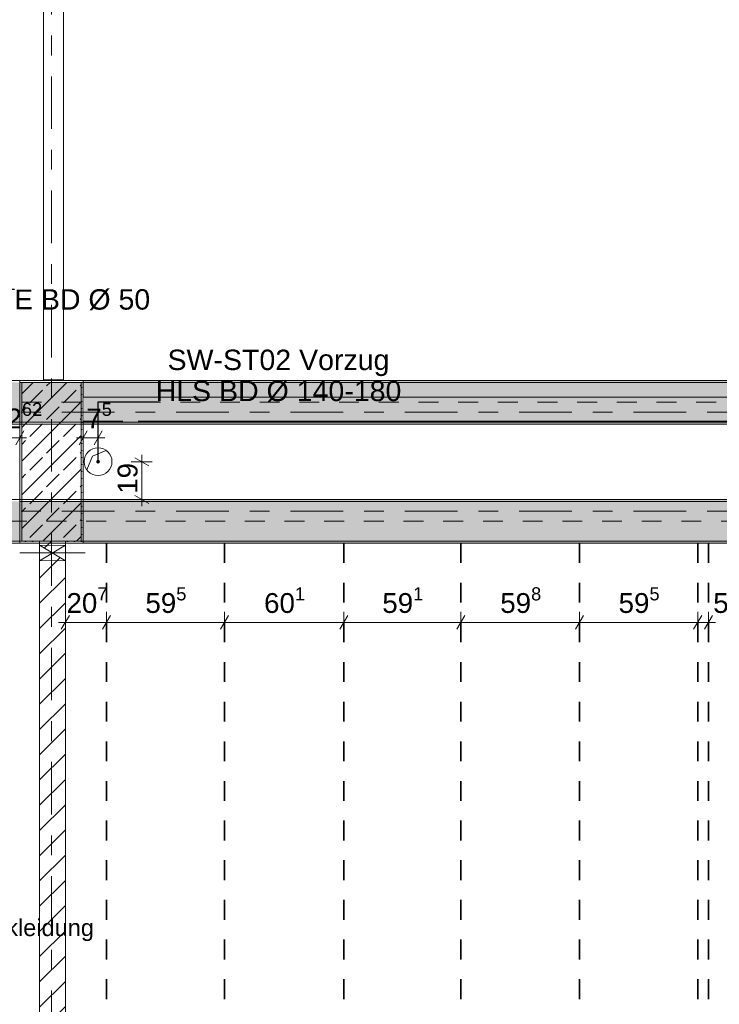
# Model space of a CAD drawing. Header units: metres. Extents: x -3.6 to 84.5, y -11 to 16.8.
# Tile 180 of 228: x 47.2 to 50.7, y 2.9 to 7.8. Entities that reach past the tile are written whole.
import ezdxf

# ---------------------------------------------------------------- set-up
doc = ezdxf.new("R2010")
doc.units = ezdxf.units.M
doc.header["$MEASUREMENT"] = 0
for name, pattern in [('Achse', [0.2, 0.1, -0.05, 0, -0.05]), ('Strichlinie doppelt', [0.546806, 0.264583, -0.105833, 0.070556, -0.105833]), ('Wipeout_Contour', [1, 0, -1])]:
    doc.linetypes.add(name, pattern=pattern)
for name, color, linetype in [('155 - Bemaßung_ Beschriftung.Ausbau - Deckenelemente', 7, 'Continuous'), ('451 - Universal.Achsen Raster', 7, 'Continuous'), ('605 - Struktur.Wand Innen', 7, 'Continuous'), ('607 - Struktur.Stütze', 7, 'Continuous'), ('608 - Struktur.Träger', 7, 'Continuous'), ('Abbruch_155 - Bemaßung_ Beschriftung.Ausbau - Deckenelemente', 7, 'Continuous'), ('Abbruch_605 - Struktur.Wand Innen', 7, 'Continuous'), ('Neubau_155 - Bemaßung_ Beschriftung.Ausbau - Deckenelemente', 7, 'Continuous'), ('Neubau_605 - Struktur.Wand Innen', 7, 'Continuous')]:
    doc.layers.add(name, color=color, linetype=linetype)
doc.styles.add('ERSTELLTER_STIL_2', font='txt')
doc.linetypes.add('Abbruch 1', pattern='A,0,[1,2022.0244.A_L5A-PL04.09_iA_Deckenelemente 2.OG1.Shx,S=0.001984,R=0,X=0,Y=0],-0.25,0', length=0.25)
doc.dimstyles.new('ERSTELLTER_STIL__1', dxfattribs={"dimtxt": 0.1, "dimasz": 0.0532, "dimexe": 0.18, "dimexo": 0.0625, "dimgap": 0, "dimtad": 1, "dimtih": 1, "dimtoh": 1, "dimzin": 0, "dimdsep": 46, "dimtxsty": 'ERSTELLTER_STIL_2', "dimblk": 'ARROWHEAD_2', "dimblk1": 'ARROWHEAD_2', "dimblk2": 'ARROWHEAD_2', "dimcen": 0.09, "dimse1": 1, "dimse2": 1, "dimclrd": 7, "dimclre": 7, "dimclrt": 7, "dimazin": 0, "dimtfac": 1, "dimtdec": 4, "dimtmove": 0, "dimatfit": 3, "dimfxl": 1, "dimtolj": 1, "dimtzin": 0, "dimarcsym": 0})
doc.dimstyles.new('ERSTELLTER_STIL__2', dxfattribs={"dimtxt": 0.1, "dimasz": 0.0532, "dimexe": 0.18, "dimexo": 0.0625, "dimgap": 0, "dimtad": 1, "dimtih": 1, "dimtoh": 1, "dimzin": 0, "dimdsep": 46, "dimtxsty": 'ERSTELLTER_STIL_2', "dimblk": 'ARROWHEAD_2', "dimblk1": 'ARROWHEAD_2', "dimblk2": 'ARROWHEAD_2', "dimcen": 0.09, "dimse1": 1, "dimse2": 1, "dimclrd": 7, "dimclre": 7, "dimclrt": 7, "dimazin": 0, "dimtfac": 1, "dimtdec": 4, "dimtmove": 2, "dimatfit": 3, "dimfxl": 1, "dimtolj": 1, "dimtzin": 0, "dimarcsym": 0})
doc.dimstyles.new('ERSTELLTER_STIL__3', dxfattribs={"dimtxt": 0.1, "dimasz": 0.0532, "dimexe": 0.18, "dimexo": 0.0625, "dimgap": 0, "dimtad": 1, "dimtih": 1, "dimtoh": 1, "dimzin": 0, "dimdsep": 46, "dimtxsty": 'ERSTELLTER_STIL_2', "dimblk": 'ARROWHEAD_2', "dimblk1": 'ARROWHEAD_2', "dimblk2": 'ARROWHEAD_2', "dimcen": 0.09, "dimse1": 1, "dimse2": 1, "dimclrd": 256, "dimclre": 256, "dimclrt": 256, "dimazin": 0, "dimtfac": 1, "dimtdec": 4, "dimtmove": 2, "dimatfit": 3, "dimfxl": 1, "dimtolj": 1, "dimtzin": 0, "dimarcsym": 0})
doc.dimstyles.new('ERSTELLTER_STIL__5', dxfattribs={"dimtxt": 0.1, "dimasz": 0.0532, "dimexe": 0.18, "dimexo": 0.0625, "dimgap": 0, "dimtad": 1, "dimzin": 0, "dimdsep": 46, "dimtxsty": 'ERSTELLTER_STIL_2', "dimblk": 'ARROWHEAD_2', "dimblk1": 'ARROWHEAD_2', "dimblk2": 'ARROWHEAD_2', "dimcen": 0.09, "dimse1": 1, "dimse2": 1, "dimclrd": 256, "dimclre": 256, "dimclrt": 256, "dimazin": 0, "dimtfac": 1, "dimtdec": 4, "dimtmove": 2, "dimatfit": 3, "dimfxl": 1, "dimtolj": 1, "dimtzin": 0, "dimarcsym": 0})
doc.dimstyles.new('ERSTELLTER_STIL__7', dxfattribs={"dimtxt": 0.18, "dimasz": 0.03648, "dimexe": 0.18, "dimexo": 0.0625, "dimgap": 0, "dimtad": 0, "dimtih": 1, "dimtoh": 1, "dimdec": 4, "dimzin": 0, "dimdsep": 46, "dimcen": 0.09, "dimadec": 0, "dimazin": 0, "dimtfac": 1, "dimtdec": 4, "dimtmove": 0, "dimatfit": 3, "dimldrblk": 'ARROWHEAD_11', "dimfxl": 1, "dimtolj": 1, "dimtzin": 0, "dimarcsym": 0})
pattern_1 = [(45, (0, 0), (-0.08485281, 0.08485281), []), (45, (-0.04243, 0.04243), (-0.08485281, 0.08485281), [0.09, -0.03])]
pattern_2 = [(45, (0, 0), (-0.01767767, 0.01767767), [0, -0.025])]
pattern_3 = [(45, (0, 0), (-0.06363961, 0.06363961), [])]

# ---------------------------------------------------------------- blocks, each defined once
blk = doc.blocks.new('*X9')
at = {"layer": '605 - Struktur.Wand Innen', "color": 7, "linetype": 'Continuous', "lineweight": 5}
for p, q in [((47.3162, 6.0125), (47.3164, 6.012)), ((47.3164, 6.012), (47.3175, 6.0108)), ((47.3175, 6.0108), (47.3184, 6.01)), ((47.34, 6.0125), (47.33, 6.01)), ((47.3644, 6.0115), (47.3639, 6.0125)), ((47.3649, 6.01), (47.3644, 6.0115))]:
    blk.add_line(p, q, dxfattribs=at)
blk = doc.blocks.new('*D284')
at = {"layer": '155 - Bemaßung_ Beschriftung.Ausbau - Deckenelemente', "color": 7, "linetype": 'Continuous', "lineweight": 5}
for p, q in [((47.4202, 4.825), (47.3798, 4.755)), ((47.4, 4.7375), (47.4, 4.8425)), ((47.6272, 4.825), (47.5868, 4.755)), ((47.607, 4.7375), (47.607, 4.8425)), ((47.3658, 4.79), (47.4, 4.79)), ((47.4, 4.79), (47.607, 4.79))]:
    blk.add_line(p, q, dxfattribs=at)
at = {"layer": '155 - Bemaßung_ Beschriftung.Ausbau - Deckenelemente', "color": 7, "lineweight": 5, "insert": (47.4058, 4.8083), "char_height": 0.1, "attachment_point": 7, "style": 'ERSTELLTER_STIL_2'}
blk.add_mtext('\\A1;{\\pql;\\fArial|b0|i0|c0|p38;20\\fArial|b0|i0|c0|p38;\\A1{\\H.66x;\\S7^  ;}}', dxfattribs=at)
blk = doc.blocks.new('ARROWHEAD_2')
at = {"color": 0, "linetype": 'Continuous', "lineweight": 0}
for p, q in [((0, 0), (-1, 0)), ((-0.378, -0.655), (0.378, 0.655))]:
    blk.add_line(p, q, dxfattribs=at)
blk = doc.blocks.new('*D285')
at = {"layer": '155 - Bemaßung_ Beschriftung.Ausbau - Deckenelemente', "color": 7, "linetype": 'Continuous', "lineweight": 5}
for p, q in [((47.6272, 4.825), (47.5868, 4.755)), ((47.607, 4.7375), (47.607, 4.8425)), ((48.2222, 4.825), (48.1818, 4.755)), ((48.202, 4.7375), (48.202, 4.8425)), ((47.607, 4.79), (48.202, 4.79))]:
    blk.add_line(p, q, dxfattribs=at)
at = {"layer": '155 - Bemaßung_ Beschriftung.Ausbau - Deckenelemente', "color": 7, "lineweight": 5, "insert": (47.8036, 4.8083), "char_height": 0.1, "attachment_point": 7, "style": 'ERSTELLTER_STIL_2'}
blk.add_mtext('\\A1;{\\pql;\\fArial|b0|i0|c0|p38;59\\fArial|b0|i0|c0|p38;\\A1{\\H.66x;\\S5^  ;}}', dxfattribs=at)
blk = doc.blocks.new('*D286')
at = {"layer": '155 - Bemaßung_ Beschriftung.Ausbau - Deckenelemente', "color": 7, "linetype": 'Continuous', "lineweight": 5}
for p, q in [((48.2222, 4.825), (48.1818, 4.755)), ((48.202, 4.7375), (48.202, 4.8425)), ((48.8232, 4.825), (48.7828, 4.755)), ((48.803, 4.7375), (48.803, 4.8425)), ((48.202, 4.79), (48.803, 4.79))]:
    blk.add_line(p, q, dxfattribs=at)
at = {"layer": '155 - Bemaßung_ Beschriftung.Ausbau - Deckenelemente', "color": 7, "lineweight": 5, "insert": (48.4016, 4.8083), "char_height": 0.1, "attachment_point": 7, "style": 'ERSTELLTER_STIL_2'}
blk.add_mtext('\\A1;{\\pql;\\fArial|b0|i0|c0|p38;60\\fArial|b0|i0|c0|p38;\\A1{\\H.66x;\\S1^  ;}}', dxfattribs=at)
blk = doc.blocks.new('*D287')
at = {"layer": '155 - Bemaßung_ Beschriftung.Ausbau - Deckenelemente', "color": 7, "linetype": 'Continuous', "lineweight": 5}
for p, q in [((48.8232, 4.825), (48.7828, 4.755)), ((48.803, 4.7375), (48.803, 4.8425)), ((49.4142, 4.825), (49.3738, 4.755)), ((49.394, 4.7375), (49.394, 4.8425)), ((48.803, 4.79), (49.394, 4.79))]:
    blk.add_line(p, q, dxfattribs=at)
at = {"layer": '155 - Bemaßung_ Beschriftung.Ausbau - Deckenelemente', "color": 7, "lineweight": 5, "insert": (48.9976, 4.8083), "char_height": 0.1, "attachment_point": 7, "style": 'ERSTELLTER_STIL_2'}
blk.add_mtext('\\A1;{\\pql;\\fArial|b0|i0|c0|p38;59\\fArial|b0|i0|c0|p38;\\A1{\\H.66x;\\S1^  ;}}', dxfattribs=at)
blk = doc.blocks.new('*D288')
at = {"layer": '155 - Bemaßung_ Beschriftung.Ausbau - Deckenelemente', "color": 7, "linetype": 'Continuous', "lineweight": 5}
for p, q in [((49.4142, 4.825), (49.3738, 4.755)), ((49.394, 4.7375), (49.394, 4.8425)), ((50.0122, 4.825), (49.9718, 4.755)), ((49.992, 4.7375), (49.992, 4.8425)), ((49.394, 4.79), (49.992, 4.79))]:
    blk.add_line(p, q, dxfattribs=at)
at = {"layer": '155 - Bemaßung_ Beschriftung.Ausbau - Deckenelemente', "color": 7, "lineweight": 5, "insert": (49.5921, 4.8083), "char_height": 0.1, "attachment_point": 7, "style": 'ERSTELLTER_STIL_2'}
blk.add_mtext('\\A1;{\\pql;\\fArial|b0|i0|c0|p38;59\\fArial|b0|i0|c0|p38;\\A1{\\H.66x;\\S8^  ;}}', dxfattribs=at)
blk = doc.blocks.new('*D289')
at = {"layer": '155 - Bemaßung_ Beschriftung.Ausbau - Deckenelemente', "color": 7, "linetype": 'Continuous', "lineweight": 5}
for p, q in [((50.0122, 4.825), (49.9718, 4.755)), ((49.992, 4.7375), (49.992, 4.8425)), ((50.6072, 4.825), (50.5668, 4.755)), ((50.587, 4.7375), (50.587, 4.8425)), ((49.992, 4.79), (50.587, 4.79))]:
    blk.add_line(p, q, dxfattribs=at)
at = {"layer": '155 - Bemaßung_ Beschriftung.Ausbau - Deckenelemente', "color": 7, "lineweight": 5, "insert": (50.1886, 4.8083), "char_height": 0.1, "attachment_point": 7, "style": 'ERSTELLTER_STIL_2'}
blk.add_mtext('\\A1;{\\pql;\\fArial|b0|i0|c0|p38;59\\fArial|b0|i0|c0|p38;\\A1{\\H.66x;\\S5^  ;}}', dxfattribs=at)
blk = doc.blocks.new('*D290')
at = {"layer": '155 - Bemaßung_ Beschriftung.Ausbau - Deckenelemente', "color": 7, "linetype": 'Continuous', "lineweight": 5}
for p, q in [((50.6072, 4.825), (50.5668, 4.755)), ((50.587, 4.7375), (50.587, 4.8425)), ((50.6218, 4.755), (50.6622, 4.825)), ((50.642, 4.7375), (50.642, 4.8425)), ((50.587, 4.79), (50.642, 4.79)), ((50.642, 4.79), (50.6762, 4.79))]:
    blk.add_line(p, q, dxfattribs=at)
at = {"layer": '155 - Bemaßung_ Beschriftung.Ausbau - Deckenelemente', "color": 7, "lineweight": 5, "insert": (50.6654, 4.8083), "char_height": 0.1, "attachment_point": 7, "style": 'ERSTELLTER_STIL_2'}
blk.add_mtext('\\A1;{\\pql;\\fArial|b0|i0|c0|p38;5\\fArial|b0|i0|c0|p38;\\A1{\\H.66x;\\S5^  ;}}', dxfattribs=at)
blk = doc.blocks.new('*D328')
at = {"layer": '155 - Bemaßung_ Beschriftung.Ausbau - Deckenelemente', "color": 160, "linetype": 'Continuous', "lineweight": 5, "true_color": 0x3232ff}
for p, q in [((47.49, 5.6675), (47.49, 5.7725)), ((47.565, 5.6675), (47.565, 5.7725)), ((47.4558, 5.72), (47.49, 5.72)), ((47.5102, 5.755), (47.4698, 5.685)), ((47.49, 5.72), (47.565, 5.72)), ((47.5448, 5.685), (47.5852, 5.755)), ((47.565, 5.72), (47.5992, 5.72))]:
    blk.add_line(p, q, dxfattribs=at)
at = {"layer": '155 - Bemaßung_ Beschriftung.Ausbau - Deckenelemente', "color": 160, "lineweight": 5, "true_color": 0x3232ff, "insert": (47.5058, 5.7389), "char_height": 0.1, "attachment_point": 7, "style": 'ERSTELLTER_STIL_2'}
blk.add_mtext('\\A1;{\\pql;\\fArial|b0|i0|c0|p38;7\\fArial|b0|i0|c0|p38;\\A1{\\H.66x;\\S5^  ;}}', dxfattribs=at)
blk = doc.blocks.new('*D329')
at = {"layer": '155 - Bemaßung_ Beschriftung.Ausbau - Deckenelemente', "color": 160, "linetype": 'Continuous', "lineweight": 5, "true_color": 0x3232ff}
for p, q in [((47.82, 5.5798), (47.75, 5.6202)), ((47.785, 5.6), (47.785, 5.6342)), ((47.8375, 5.6), (47.7325, 5.6)), ((47.785, 5.41), (47.785, 5.6)), ((47.75, 5.4302), (47.82, 5.3898)), ((47.8375, 5.41), (47.7325, 5.41)), ((47.785, 5.3758), (47.785, 5.41))]:
    blk.add_line(p, q, dxfattribs=at)
at = {"layer": '155 - Bemaßung_ Beschriftung.Ausbau - Deckenelemente', "color": 160, "lineweight": 5, "true_color": 0x3232ff, "insert": (47.765, 5.4381), "char_height": 0.1, "attachment_point": 7, "rotation": 90, "style": 'ERSTELLTER_STIL_2'}
blk.add_mtext('\\A1;{\\pql;\\fArial|b0|i0|c0|p38;19}', dxfattribs=at)
blk = doc.blocks.new('*D330')
at = {"layer": '155 - Bemaßung_ Beschriftung.Ausbau - Deckenelemente', "color": 160, "linetype": 'Continuous', "lineweight": 5, "true_color": 0x3232ff}
for p, q in [((47.0438, 5.6675), (47.0438, 5.7725)), ((47.17, 5.6675), (47.17, 5.7725)), ((47.0095, 5.72), (47.0438, 5.72)), ((47.064, 5.755), (47.0236, 5.685)), ((47.0438, 5.72), (47.17, 5.72)), ((47.1498, 5.685), (47.1902, 5.755)), ((47.17, 5.72), (47.2042, 5.72))]:
    blk.add_line(p, q, dxfattribs=at)
at = {"layer": '155 - Bemaßung_ Beschriftung.Ausbau - Deckenelemente', "color": 160, "lineweight": 5, "true_color": 0x3232ff, "insert": (47.0254, 5.7389), "char_height": 0.1, "attachment_point": 7, "style": 'ERSTELLTER_STIL_2'}
blk.add_mtext('\\A1;{\\pql;\\fArial|b0|i0|c0|p38;12\\fArial|b0|i0|c0|p38;\\A1{\\H.66x;\\S62^  ;}}', dxfattribs=at)
blk = doc.blocks.new('ARROWHEAD_11')
at = {"color": 0, "linetype": 'Continuous', "lineweight": 0}
blk.add_line((0, 0), (-1, 0), dxfattribs=at)
at = {"color": 0, "linetype": 'Continuous', "lineweight": 0, "const_width": 0.25, "flags": 128}
blk.add_lwpolyline([(-0.125, 0, 1), (0.125, 0, 1)], format="xyb", close=True, dxfattribs=at)

msp = doc.modelspace()

# ---------------------------------------------------------------- hatches: boundary and pattern name
at = {"layer": '605 - Struktur.Wand Innen', "linetype": 'Continuous', "lineweight": 0, "true_color": 0x000000}
h = msp.add_hatch(dxfattribs=at)
h.set_pattern_fill('Gips_0001', color=18, style=0, pattern_type=2)
h.set_pattern_definition(pattern_2)
h.paths.add_polyline_path([(47.29, 6.01), (47.3025, 6.01), (47.3025, 6.0125), (47.29, 6.0125)])
h = msp.add_hatch(dxfattribs=at)
h.set_pattern_fill('Gips_0001', color=18, style=0, pattern_type=2)
h.set_pattern_definition(pattern_2)
h.paths.add_polyline_path([(47.3025, 6.0125), (47.3025, 6.01), (47.315, 6.01), (47.315, 6.0125)])
h = msp.add_hatch(dxfattribs=at)
h.set_pattern_fill('Gips_0001', color=18, style=0, pattern_type=2)
h.set_pattern_definition(pattern_2)
h.paths.add_polyline_path([(47.365, 6.0125), (47.365, 6.01), (47.3775, 6.01), (47.3775, 6.0125)])
h = msp.add_hatch(dxfattribs=at)
h.set_pattern_fill('Gips_0001', color=18, style=0, pattern_type=2)
h.set_pattern_definition(pattern_2)
h.paths.add_polyline_path([(47.3775, 6.0125), (47.3775, 6.01), (47.39, 6.01), (47.39, 6.0125)])
at = {"layer": '607 - Struktur.Stütze', "linetype": 'Continuous', "lineweight": 0, "true_color": 0x000000}
h = msp.add_hatch(dxfattribs=at)
h.set_pattern_fill('Gips_0001', color=18, style=0, pattern_type=2)
h.set_pattern_definition(pattern_2)
h.paths.add_polyline_path([(47.49, 6.01), (47.17, 6.01), (47.17, 5.19), (47.27, 5.19), (47.27, 5.2), (47.18, 5.2), (47.18, 6), (47.48, 6), (47.48, 5.2), (47.4, 5.2), (47.4, 5.19), (47.49, 5.19)])
h = msp.add_hatch(dxfattribs=at)
h.set_pattern_fill('Beton__Stahlbeton_0001', color=18, style=0, pattern_type=2)
h.set_pattern_definition(pattern_1)
h.paths.add_polyline_path([(47.18, 5.2), (47.48, 5.2), (47.48, 6), (47.18, 6)])
at = {"layer": '608 - Struktur.Träger', "linetype": 'Continuous', "lineweight": 0, "true_color": 0x000000}
h = msp.add_hatch(dxfattribs=at)
h.set_pattern_fill('Gips_0001', color=18, style=0, pattern_type=2)
h.set_pattern_definition(pattern_2)
h.paths.add_polyline_path([(47.49, 6), (50.8975, 6), (50.8975, 6.01), (47.49, 6.01)])
h = msp.add_hatch(dxfattribs=at)
h.set_pattern_fill('Gips_0001', color=18, style=0, pattern_type=2)
h.set_pattern_definition(pattern_2)
h.paths.add_polyline_path([(47.49, 5.41), (47.49, 5.4), (50.85, 5.4), (50.85, 5.41)])
h = msp.add_hatch(dxfattribs=at)
h.set_pattern_fill('Gips_0001', color=18, style=0, pattern_type=2)
h.set_pattern_definition(pattern_2)
h.paths.add_polyline_path([(47.49, 5.2), (47.49, 5.19), (50.85, 5.19), (50.85, 5.2)])
at = {"layer": 'Abbruch_605 - Struktur.Wand Innen', "linetype": 'Continuous', "lineweight": 0, "true_color": 0x000000}
h = msp.add_hatch(dxfattribs=at)
h.set_pattern_fill('MW_Ziegel_0001', color=18, style=0, pattern_type=2)
h.set_pattern_definition(pattern_3)
h.paths.add_polyline_path([(47.27, 5.18), (47.335, 5.14), (47.4, 5.18)])
h = msp.add_hatch(dxfattribs=at)
h.set_pattern_fill('MW_Ziegel_0001', color=18, style=0, pattern_type=2)
h.set_pattern_definition(pattern_3)
h.paths.add_polyline_path([(47.27, 5.1), (47.4, 5.1), (47.335, 5.14)])

# ---------------------------------------------------------------- linework, layer by layer
at = {"layer": '155 - Bemaßung_ Beschriftung.Ausbau - Deckenelemente', "color": 7, "linetype": 'Achse', "lineweight": 35}
for p, q in [((47.607, 5.1899), (47.607, 0.7099)), ((48.202, 5.1899), (48.202, 0.7099)), ((48.803, 5.1899), (48.803, 0.7099)), ((49.394, 5.1899), (49.394, 0.7099)), ((49.992, 5.1899), (49.992, 0.7099)), ((50.587, 5.1899), (50.587, 0.7099)), ((50.642, 5.1899), (50.642, 0.7099))]:
    msp.add_line(p, q, dxfattribs=at)
at = {"layer": '451 - Universal.Achsen Raster', "color": 160, "linetype": 'Strichlinie doppelt', "lineweight": 9, "true_color": 0x3232ff}
msp.add_line((64.935, 5.35), (-3.175, 5.35), dxfattribs=at)
at = {"layer": '605 - Struktur.Wand Innen', "color": 7, "linetype": 'Continuous', "lineweight": 13}
for p, q in [((47.29, 8.0875), (47.29, 6.0125)), ((47.39, 6.0125), (47.39, 8.0875))]:
    msp.add_line(p, q, dxfattribs=at)
at = {"layer": '605 - Struktur.Wand Innen', "color": 7, "linetype": 'Continuous', "lineweight": 5}
for p, q in [((47.3025, 6.0125), (47.29, 6.0125)), ((47.3025, 6.0125), (47.3025, 6.01)), ((47.315, 6.0125), (47.3025, 6.0125)), ((47.315, 6.0125), (47.315, 6.01)), ((47.365, 6.0125), (47.315, 6.0125)), ((47.365, 6.01), (47.365, 6.0125)), ((47.3775, 6.0125), (47.365, 6.0125)), ((47.3775, 6.01), (47.3775, 6.0125)), ((47.39, 6.0125), (47.3775, 6.0125))]:
    msp.add_line(p, q, dxfattribs=at)
at = {"layer": '605 - Struktur.Wand Innen', "color": 7, "linetype": 'Continuous', "lineweight": 5, "flags": 128}
for points in [[(47.29, 6.0125), (47.29, 6.01)], [(47.39, 6.01), (47.39, 6.0125)]]:
    msp.add_lwpolyline(points, dxfattribs=at)
at = {"layer": '607 - Struktur.Stütze', "color": 7, "linetype": 'Continuous', "lineweight": 5, "flags": 128}
msp.add_lwpolyline([(47.4, 5.19), (47.49, 5.19), (47.49, 6.01), (47.17, 6.01), (47.17, 5.19), (47.27, 5.19)], dxfattribs=at)
at = {"layer": '607 - Struktur.Stütze', "color": 7, "linetype": 'Continuous', "lineweight": 13, "flags": 128}
msp.add_lwpolyline([(47.18, 5.2), (47.48, 5.2), (47.48, 6), (47.18, 6)], close=True, dxfattribs=at)
at = {"layer": '608 - Struktur.Träger', "color": 7, "linetype": 'Continuous', "lineweight": 13}
for p, q in [((0.38, 6.01), (61.88, 6.01)), ((47.49, 6), (47.17, 6)), ((50.8975, 6), (47.49, 6)), ((14.5051, 5.41), (61.88, 5.41)), ((47.49, 5.4), (47.17, 5.4)), ((50.85, 5.4), (47.49, 5.4))]:
    msp.add_line(p, q, dxfattribs=at)
at = {"layer": '608 - Struktur.Träger', "color": 7, "linetype": 'Continuous', "lineweight": 5}
for p, q in [((47.49, 6.01), (47.49, 6)), ((50.8975, 6.01), (47.49, 6.01)), ((47.49, 5.41), (47.49, 5.4)), ((50.85, 5.41), (47.49, 5.41)), ((47.49, 5.2), (47.49, 5.19)), ((50.85, 5.19), (47.49, 5.19))]:
    msp.add_line(p, q, dxfattribs=at)
at = {"layer": '608 - Struktur.Träger', "color": 7, "linetype": 'Achse', "lineweight": 9}
msp.add_line((14.5051, 5.3), (61.88, 5.3), dxfattribs=at)
at = {"layer": 'Abbruch_155 - Bemaßung_ Beschriftung.Ausbau - Deckenelemente', "color": 7, "linetype": 'Abbruch 1', "lineweight": 18}
for start, end in [(90, 180), (0, 90), (180, 270), (270, 0)]:
    msp.add_arc((47.565, 5.6), 0.07, start, end, dxfattribs=at)
at = {"layer": 'Abbruch_605 - Struktur.Wand Innen', "color": 7, "linetype": 'Abbruch 1', "lineweight": 18}
for p, q in [((47.4, 5.18), (47.27, 5.18)), ((47.27, 5.1), (47.4, 5.1))]:
    msp.add_line(p, q, dxfattribs=at)
at = {"layer": 'Abbruch_605 - Struktur.Wand Innen', "color": 160, "linetype": 'Abbruch 1', "lineweight": 5, "true_color": 0x3232ff}
msp.add_line((47.17, 5.14), (47.5, 5.14), dxfattribs=at)
msp.add_line((47.17, 5.14), (47.5, 5.14), dxfattribs=at)
at = {"layer": 'Abbruch_605 - Struktur.Wand Innen', "color": 7, "linetype": 'Abbruch 1', "lineweight": 18, "flags": 128}
for points in [[(47.27, 5.18), (47.27, 5.1)], [(47.4, 5.1), (47.4, 5.18)]]:
    msp.add_lwpolyline(points, dxfattribs=at)
at = {"layer": 'Neubau_155 - Bemaßung_ Beschriftung.Ausbau - Deckenelemente', "color": 1, "linetype": 'Continuous', "lineweight": 5}
for p, q in [((47.5077, 5.5597), (47.537, 5.628)), ((47.537, 5.628), (47.6053, 5.6572))]:
    msp.add_line(p, q, dxfattribs=at)
at = {"layer": 'Neubau_605 - Struktur.Wand Innen', "color": 1, "linetype": 'Continuous', "lineweight": 9}
for p, q in [((47.27, 5.1), (47.4, 5.18)), ((47.27, 5.18), (47.4, 5.1))]:
    msp.add_line(p, q, dxfattribs=at)

# ---------------------------------------------------------------- block references
at = {"layer": '605 - Struktur.Wand Innen', "color": 7, "lineweight": 18}
msp.add_blockref('*X9', (0, 0), dxfattribs=at)

# ---------------------------------------------------------------- texts
at = {"layer": '155 - Bemaßung_ Beschriftung.Ausbau - Deckenelemente', "color": 1, "linetype": 'Continuous', "lineweight": 9, "insert": (47.1438, 6.4699), "char_height": 0.1, "attachment_point": 1, "style": 'ERSTELLTER_STIL_2'}
msp.add_mtext('\\A1;{\\pql;\\fArial|b0|i0|c0|p38;E\\fArial|b0|i0|c0|p38;\\H1.028354x; BD Ø \\fArial|b0|i0|c0|p38;50}', dxfattribs=at)

# ---------------------------------------------------------------- dimensions: what is measured, and where the dimension line sits
at = {"layer": '155 - Bemaßung_ Beschriftung.Ausbau - Deckenelemente', "color": 160, "linetype": 'Continuous', "lineweight": 5, "true_color": 0x3232ff}
dim = msp.add_linear_dim(base=(47.785, 5.6), p1=(47.49, 5.41), p2=(47.565, 5.6), angle=90, dimstyle='ERSTELLTER_STIL__5', dxfattribs=at)
dim.commit()
dim.dimension.update_dxf_attribs({"geometry": '*D329', "text_midpoint": (47.715, 5.5144), "dimtype": 160, "text_rotation": 90})
at = {"layer": '155 - Bemaßung_ Beschriftung.Ausbau - Deckenelemente', "color": 7, "linetype": 'Continuous', "lineweight": 5}
for base, p1, p2, dimstyle, picture, middle in [((48.202, 4.7899822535), (47.607, 5.1899328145), (48.202, 5.1899328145), 'ERSTELLTER_STIL__1', '*D285', (48.0148662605, 4.8599822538)), ((48.803, 4.79), (48.202, 5.1899), (48.803, 5.1899), 'ERSTELLTER_STIL__1', '*D286', (48.6129, 4.86)), ((49.394, 4.79), (48.803, 5.1899), (49.394, 5.1899), 'ERSTELLTER_STIL__1', '*D287', (49.2089, 4.86)), ((49.992, 4.79), (49.394, 5.1899), (49.992, 5.1899), 'ERSTELLTER_STIL__1', '*D288', (49.8034, 4.86)), ((50.587, 4.7899822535), (49.992, 5.1899328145), (50.587, 5.1899328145), 'ERSTELLTER_STIL__1', '*D289', (50.3998662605, 4.8599822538)), ((50.642, 4.7899822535), (50.587, 5.1899328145), (50.642, 5.1899328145), 'ERSTELLTER_STIL__2', '*D290', (50.8385384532, 4.8599822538))]:
    dim = msp.add_linear_dim(base=base, p1=p1, p2=p2, dimstyle=dimstyle, dxfattribs=at)
    dim.commit()
    dim.dimension.update_dxf_attribs({"geometry": picture, "text_midpoint": middle, "dimtype": 160})

# ---------------------------------------------------------------- wipeouts: each hides what was drawn before it
at = {"color": 254, "linetype": 'Wipeout_Contour', "lineweight": 0, "ltscale": 198.629283}
msp.add_wipeout([(50.85, 5.925), (47.7675, 5.925), (47.7675, 5.805), (50.85, 5.805)], dxfattribs=at).dxf.layer = '605 - Struktur.Wand Innen'

# ---------------------------------------------------------------- next in the draw order: linework, layer by layer
at = {"layer": '605 - Struktur.Wand Innen', "color": 7, "linetype": 'Continuous', "lineweight": 13, "flags": 128}
msp.add_lwpolyline([(47.7675, 5.805), (50.85, 5.805)], dxfattribs=at)

# ---------------------------------------------------------------- next in the draw order: texts
at = {"layer": '155 - Bemaßung_ Beschriftung.Ausbau - Deckenelemente', "color": 1, "linetype": 'Continuous', "lineweight": 9, "insert": (49.0936, 5.9017), "char_height": 0.102917, "attachment_point": 9, "line_spacing_factor": 0.913298, "style": 'ERSTELLTER_STIL_2'}
msp.add_mtext('\\A1;{\\pqc;\\fArial|b0|i0|c0|p38;SW-ST02\\fArial|b0|i0|c0|p38; Vorzug\\P\\pqc;\\fArial|b0|i0|c0|p38;HLS BD Ø 140-180}', dxfattribs=at)

# ---------------------------------------------------------------- next in the draw order: wipeouts: each hides what was drawn before it
at = {"color": 254, "linetype": 'Wipeout_Contour', "lineweight": 0, "ltscale": 191.809889}
msp.add_wipeout([(47.49, 5.805), (47.69, 5.805), (47.69, 5.925), (47.49, 5.925)], dxfattribs=at).dxf.layer = '605 - Struktur.Wand Innen'
at = {"color": 254, "linetype": 'Wipeout_Contour', "lineweight": 0, "ltscale": 190.484863}
msp.add_wipeout([(47.4, 5.2), (47.27, 5.2), (47.27, 5.18), (47.4, 5.18)], dxfattribs=at).dxf.layer = '605 - Struktur.Wand Innen'
at = {"color": 254, "linetype": 'Wipeout_Contour', "lineweight": 0, "ltscale": 189.902977}
msp.add_wipeout([(47.27, 0.7), (47.4, 0.7), (47.4, 5.1), (47.27, 5.1)], dxfattribs=at).dxf.layer = '605 - Struktur.Wand Innen'

# ---------------------------------------------------------------- next in the draw order: hatches: boundary and pattern name
at = {"layer": '605 - Struktur.Wand Innen', "linetype": 'Continuous', "lineweight": 0, "true_color": 0x000000}
h = msp.add_hatch(dxfattribs=at)
h.set_pattern_fill('MW_Ziegel_0001', color=18, style=0, pattern_type=2)
h.set_pattern_definition(pattern_3)
h.paths.add_polyline_path([(47.4, 5.2), (47.27, 5.2), (47.27, 5.18), (47.4, 5.18)])
h = msp.add_hatch(dxfattribs=at)
h.set_pattern_fill('MW_Ziegel_0001', color=18, style=0, pattern_type=2)
h.set_pattern_definition(pattern_3)
h.paths.add_polyline_path([(47.27, 0.7), (47.4, 0.7), (47.4, 5.1), (47.27, 5.1)])
at = {"layer": '608 - Struktur.Träger', "linetype": 'Continuous', "lineweight": 0, "true_color": 0x000000}
h = msp.add_hatch(dxfattribs=at)
h.set_pattern_fill('Beton__Stahlbeton_0001', color=18, style=0, pattern_type=2)
h.set_pattern_definition(pattern_1)
h.paths.add_polyline_path([(0.69, 6), (0.38, 6), (0.38, 5.8), (0.69, 5.8), (7.57, 5.8), (7.89, 5.8), (11.17, 5.8), (11.49, 5.8), (18.37, 5.8), (18.69, 5.8), (22.06, 5.8), (22.19, 5.8), (25.57, 5.8), (25.89, 5.8), (32.77, 5.8), (33.09, 5.8), (36.465, 5.8), (36.605, 5.8), (39.97, 5.8), (40.29, 5.8), (47.17, 5.8), (47.49, 5.8), (50.85, 5.8), (51.02, 5.8), (54.37, 5.8), (54.69, 5.8), (58.07, 5.8), (58.205, 5.8), (61.57, 5.8), (61.88, 5.8), (61.88, 6), (61.57, 6), (54.69, 6), (54.37, 6), (50.9625, 6), (50.8975, 6), (47.49, 6), (47.17, 6), (40.29, 6), (39.97, 6), (33.09, 6), (25.57, 6), (18.69, 6), (18.37, 6), (14.945, 6), (14.88, 6), (11.49, 6), (11.17, 6), (7.89, 6), (7.57, 6)])
h = msp.add_hatch(dxfattribs=at)
h.set_pattern_fill('Gips_0001', color=18, style=0, pattern_type=2)
h.set_pattern_definition(pattern_2)
h.paths.add_polyline_path([(47.49, 5.8), (47.49, 5.79), (50.85, 5.79), (50.85, 5.8)])
h = msp.add_hatch(dxfattribs=at)
h.set_pattern_fill('Beton__Stahlbeton_0001', color=18, style=0, pattern_type=2)
h.set_pattern_definition(pattern_1)
h.paths.add_polyline_path([(14.5051, 5.2), (18.37, 5.2), (18.69, 5.2), (22.06, 5.2), (22.19, 5.2), (25.57, 5.2), (25.89, 5.2), (29.23, 5.2), (29.41, 5.2), (32.77, 5.2), (33.09, 5.2), (36.465, 5.2), (36.605, 5.2), (39.97, 5.2), (40.29, 5.2), (47.17, 5.2), (47.49, 5.2), (50.85, 5.2), (51.02, 5.2), (54.37, 5.2), (54.69, 5.2), (58.07, 5.2), (58.205, 5.2), (61.57, 5.2), (61.88, 5.2), (61.88, 5.4), (61.57, 5.4), (58.205, 5.4), (58.07, 5.4), (54.69, 5.4), (54.37, 5.4), (51.02, 5.4), (50.85, 5.4), (47.49, 5.4), (47.17, 5.4), (40.29, 5.4), (39.97, 5.4), (36.605, 5.4), (36.465, 5.4), (33.09, 5.4), (32.77, 5.4), (29.41, 5.4), (29.23, 5.4), (25.89, 5.4), (25.57, 5.4), (22.19, 5.4), (22.06, 5.4), (18.69, 5.4), (18.37, 5.4), (14.5051, 5.4)])

# ---------------------------------------------------------------- next in the draw order: linework, layer by layer
at = {"layer": '451 - Universal.Achsen Raster', "color": 160, "linetype": 'Strichlinie doppelt', "lineweight": 9, "true_color": 0x3232ff}
for p, q in [((47.33, -10.585), (47.33, 16.355)), ((64.935, 5.85), (-3.175, 5.85))]:
    msp.add_line(p, q, dxfattribs=at)
at = {"layer": '605 - Struktur.Wand Innen', "color": 7, "linetype": 'Continuous', "lineweight": 13, "flags": 128}
for points in [[(53.77, 5.925), (47.49, 5.925)], [(47.49, 5.805), (47.69, 5.805)]]:
    msp.add_lwpolyline(points, dxfattribs=at)
at = {"layer": '605 - Struktur.Wand Innen', "color": 7, "linetype": 'Continuous', "lineweight": 18, "flags": 128}
for points in [[(47.27, 5.2), (47.27, 5.18)], [(47.4, 5.18), (47.4, 5.2)], [(47.27, 5.1), (47.27, 0.7)], [(47.4, 0.7), (47.4, 5.1)]]:
    msp.add_lwpolyline(points, dxfattribs=at)
at = {"layer": '608 - Struktur.Träger', "color": 7, "linetype": 'Achse', "lineweight": 9}
msp.add_line((0.38, 5.9), (61.88, 5.9), dxfattribs=at)
at = {"layer": '608 - Struktur.Träger', "color": 7, "linetype": 'Continuous', "lineweight": 13}
for p, q in [((0.38, 5.79), (61.88, 5.79)), ((14.5051, 5.19), (61.88, 5.19))]:
    msp.add_line(p, q, dxfattribs=at)
at = {"layer": '608 - Struktur.Träger', "color": 7, "linetype": 'Continuous', "lineweight": 5}
for p in [(47.49, 5.8), (50.85, 5.79)]:
    msp.add_line(p, (47.49, 5.79), dxfattribs=at)
at = {"layer": '608 - Struktur.Träger', "color": 7, "linetype": 'Continuous', "lineweight": 13, "flags": 128}
for points in [[(54.69, 5.8), (54.37, 5.8), (51.02, 5.8), (50.85, 5.8), (47.49, 5.8), (47.17, 5.8), (40.29, 5.8), (39.97, 5.8), (36.605, 5.8), (36.465, 5.8), (33.09, 5.8), (32.77, 5.8), (25.89, 5.8), (25.57, 5.8), (22.19, 5.8), (22.06, 5.8), (18.69, 5.8), (18.37, 5.8), (11.49, 5.8), (11.17, 5.8), (7.89, 5.8), (7.57, 5.8), (0.69, 5.8), (0.38, 5.8)], [(54.69, 5.2), (54.37, 5.2), (51.02, 5.2), (50.85, 5.2), (47.49, 5.2), (47.17, 5.2), (40.29, 5.2), (39.97, 5.2), (36.605, 5.2), (36.465, 5.2), (33.09, 5.2), (32.77, 5.2), (29.41, 5.2), (29.23, 5.2), (25.89, 5.2), (25.57, 5.2), (22.19, 5.2), (22.06, 5.2), (18.69, 5.2), (18.37, 5.2), (14.5051, 5.2)]]:
    msp.add_lwpolyline(points, dxfattribs=at)

# ---------------------------------------------------------------- next in the draw order: texts
at = {"layer": '155 - Bemaßung_ Beschriftung.Ausbau - Deckenelemente', "color": 1, "lineweight": 25, "insert": (44.878, 3.1823), "char_height": 0.085, "attachment_point": 7, "style": 'ERSTELLTER_STIL_2'}
msp.add_mtext('\\A1;{\\pql;\\fArial|b0|i0|c0|p38;prüfen vor Ort ob DD und  Brandschutzverkleidung}', dxfattribs=at)

# ---------------------------------------------------------------- next in the draw order: dimensions: what is measured, and where the dimension line sits
at = {"layer": '155 - Bemaßung_ Beschriftung.Ausbau - Deckenelemente', "color": 160, "linetype": 'Continuous', "lineweight": 5, "true_color": 0x3232ff}
for base, p1, p2, picture, middle in [((47.17, 5.72), (47.0438, 5.6222), (47.17, 5.41), '*D330', (47.2748, 5.79)), ((47.5649889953, 5.7199822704), (47.4899889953, 5.4099822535), (47.5649889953, 5.5999822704), '*D328', (47.6789442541, 5.7899822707))]:
    dim = msp.add_linear_dim(base=base, p1=p1, p2=p2, dimstyle='ERSTELLTER_STIL__3', dxfattribs=at)
    dim.commit()
    dim.dimension.update_dxf_attribs({"geometry": picture, "text_midpoint": middle, "dimtype": 160})
at = {"layer": '155 - Bemaßung_ Beschriftung.Ausbau - Deckenelemente', "color": 7, "linetype": 'Continuous', "lineweight": 5}
dim = msp.add_linear_dim(base=(47.607, 4.79), p1=(47.4, 2.979), p2=(47.607, 5.1899), dimstyle='ERSTELLTER_STIL__2', dxfattribs=at)
dim.commit()
dim.dimension.update_dxf_attribs({"geometry": '*D284', "text_midpoint": (47.6171, 4.86), "dimtype": 160})

# ---------------------------------------------------------------- next in the draw order: leaders
at = {"layer": '155 - Bemaßung_ Beschriftung.Ausbau - Deckenelemente', "color": 1, "linetype": 'Continuous', "lineweight": 9, "annotation_type": 0, "has_hookline": 1, "hookline_direction": 0}
for points, text_width in [([(47.0438, 5.6222), (47.0438, 6.4699), (47.1438, 6.4699)], 0.6656), ([(47.565, 5.6), (47.565, 5.9017), (47.8745, 5.9017)], 1.2192)]:
    msp.add_leader(points, dimstyle='ERSTELLTER_STIL__7', dxfattribs=dict(at, text_width=text_width))

doc.saveas('drawing.dxf')
